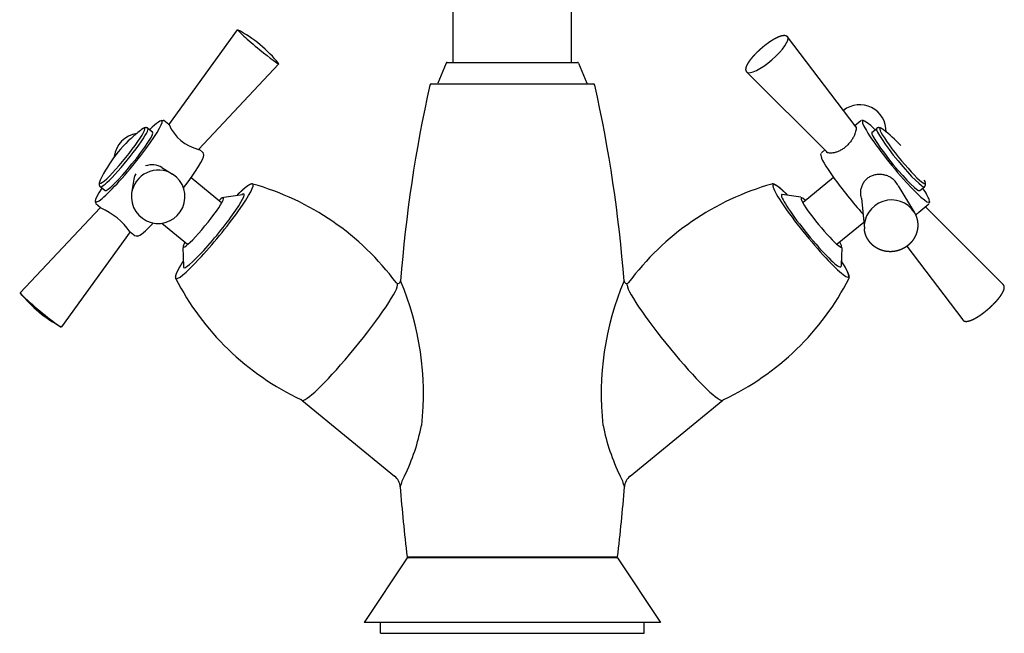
# Model space of a CAD drawing. Header units: millimetres. Extents: x -0.091 to 0.091, y 0 to 0.185.
import ezdxf

# ---------------------------------------------------------------- set-up
doc = ezdxf.new("R2010")
doc.units = ezdxf.units.MM
doc.layers.add('BLOCKS', color=3, linetype='Continuous')

msp = doc.modelspace()

# ---------------------------------------------------------------- linework, layer by layer
at = {"layer": 'BLOCKS'}
for p, q in [((-0.01100000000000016, 0.1060000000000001), (-0.01100000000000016, 0.1260000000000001)), ((0.01099999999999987, 0.1060000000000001), (0.01099999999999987, 0.1260000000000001)), ((-0.06376699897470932, 0.09442616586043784), (-0.05101605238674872, 0.1120809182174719)), ((0.06383436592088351, 0.09395574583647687), (0.0510998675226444, 0.1107694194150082)), ((-0.05830323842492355, 0.08985309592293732), (-0.0433255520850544, 0.1057203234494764)), ((-0.0123133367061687, 0.1058440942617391), (-0.01381166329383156, 0.1021559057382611)), ((-0.01208172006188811, 0.1060000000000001), (0.01208172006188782, 0.1060000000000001)), ((0.01231333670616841, 0.1058440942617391), (0.01381166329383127, 0.1021559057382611)), ((0.0585065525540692, 0.08925068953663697), (0.04357334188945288, 0.1042181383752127)), ((-0.01505002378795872, 0.102), (0.01505002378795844, 0.102)), ((-0.06517001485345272, 0.09520174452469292), (-0.0648225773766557, 0.09523865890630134)), ((-0.06378051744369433, 0.0944632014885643), (-0.06469390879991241, 0.09521012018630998)), ((0.0635764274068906, 0.09429630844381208), (0.06469390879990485, 0.09521012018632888)), ((0.06517001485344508, 0.09520174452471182), (0.06482257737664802, 0.0952386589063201)), ((-0.06678540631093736, 0.09304507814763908), (-0.06765680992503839, 0.09375766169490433)), ((0.06678540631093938, 0.09304507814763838), (0.0676568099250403, 0.09375766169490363)), ((-0.05738287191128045, 0.08923157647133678), (-0.05823339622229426, 0.08992708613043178)), ((0.05738287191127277, 0.08923157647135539), (0.05801218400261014, 0.08974619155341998)), ((-0.0572965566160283, 0.0887632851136), (-0.05732935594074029, 0.08911113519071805)), ((0.05729655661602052, 0.0887632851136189), (0.05732935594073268, 0.08911113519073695)), ((-0.06506086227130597, 0.08646974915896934), (-0.06311269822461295, 0.08527259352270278)), ((-0.05965481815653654, 0.08463052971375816), (-0.05400713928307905, 0.0800121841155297)), ((0.059654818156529, 0.08463052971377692), (0.05400713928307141, 0.0800121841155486)), ((-0.07564788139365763, 0.08220734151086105), (-0.07651928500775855, 0.0829199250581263)), ((-0.07037176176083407, 0.08396123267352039), (-0.07068458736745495, 0.08169613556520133)), ((0.07162111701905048, 0.08308323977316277), (0.07461129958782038, 0.07817880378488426)), ((0.07564788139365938, 0.08220734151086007), (0.07651928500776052, 0.0829199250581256)), ((-0.05355910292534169, 0.08097360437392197), (-0.05012289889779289, 0.0815071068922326)), ((0.05355910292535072, 0.08097360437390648), (0.05012289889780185, 0.08150710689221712)), ((0.06480894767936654, 0.08080102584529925), (0.06536429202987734, 0.07509146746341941)), ((-0.07650406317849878, 0.07903212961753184), (-0.09141190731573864, 0.06323889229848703)), ((-0.07744090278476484, 0.0801959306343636), (-0.0774081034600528, 0.07984808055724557)), ((-0.07644119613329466, 0.07898072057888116), (-0.07735458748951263, 0.07972763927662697)), ((0.07549886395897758, 0.07821013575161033), (0.07735458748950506, 0.07972763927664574)), ((0.07672527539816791, 0.0792130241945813), (0.09116411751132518, 0.06474107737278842)), ((0.07744090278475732, 0.0801959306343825), (0.07740810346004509, 0.07984808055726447)), ((-0.06506113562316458, 0.07613367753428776), (-0.06033747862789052, 0.0722709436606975)), ((0.06524805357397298, 0.07628652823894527), (0.06033747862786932, 0.07227094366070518)), ((-0.07097817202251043, 0.07452237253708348), (-0.08372140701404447, 0.05687829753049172)), ((-0.07004355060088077, 0.07374909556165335), (-0.07095694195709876, 0.07449601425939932)), ((-0.06956744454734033, 0.07375747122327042), (-0.06991488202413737, 0.07372055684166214)), ((-0.06119080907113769, 0.07164094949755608), (-0.06103148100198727, 0.06816722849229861)), ((0.06119080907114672, 0.07164094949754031), (0.06103148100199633, 0.06816722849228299)), ((0.07327164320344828, 0.07187621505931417), (0.08363759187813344, 0.05818979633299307)), ((-0.03909883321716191, 0.04327716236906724), (-0.02186624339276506, 0.02918534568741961)), ((0.02186624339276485, 0.02918534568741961), (0.03909883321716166, 0.04327716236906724)), ((-0.01950000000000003, 0.01400000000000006), (-0.0275, 0.002000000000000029)), ((-0.01952748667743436, 0.01421896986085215), (0.01952748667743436, 0.01421896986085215)), ((0.01949999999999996, 0.01400000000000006), (-0.01950000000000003, 0.01400000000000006)), ((0.01949999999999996, 0.01400000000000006), (0.0275, 0.002000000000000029)), ((0.0275, 0.002000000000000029), (-0.0275, 0.002000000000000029)), ((-0.02450000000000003, 0), (-0.02450000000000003, 0.002000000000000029)), ((0.02449999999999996, 0), (0.02449999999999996, 0.002000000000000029)), ((-0.02450000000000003, 0), (0.02449999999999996, 0))]:
    msp.add_line(p, q, dxfattribs=at)
for centre, radius, start, end in [((-0.06258701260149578, 0.0902611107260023), 0.02469799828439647, 38.75046368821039, 62.06316422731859), ((-0.01208172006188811, 0.10575), 0.00025, 90, 157.8905516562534), ((0.01208172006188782, 0.10575), 0.00025, 22.1094483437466, 90), ((0.2335821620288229, 0.04587990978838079), 0.2550821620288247, 167.335443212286, 175.6132101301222), ((-0.01505002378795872, 0.1017500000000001), 0.00025, 90, 167.335443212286), ((-0.01404327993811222, 0.1022500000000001), 0.00025, 270, 337.8905516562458), ((0.01404327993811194, 0.1022500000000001), 0.00025, 202.1094483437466, 270), ((0.01505002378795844, 0.1017500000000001), 0.00025, 12.66455678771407, 90), ((-0.2335821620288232, 0.0458799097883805), 0.2550821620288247, 4.386789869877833, 12.66455678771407), ((0.06450360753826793, 0.09322249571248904), 0.004912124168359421, 358.3584692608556, 128.1988329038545), ((-0.06341025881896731, 0.0856773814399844), 0.009542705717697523, 124.6416014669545, 131.6270691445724), ((-0.05640242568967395, 0.09761473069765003), 0.007988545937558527, 203.2541247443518, 256.6334250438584), ((0.05368554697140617, 0.07329029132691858), 0.02528000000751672, 43.12127838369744, 53.18340332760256), ((-0.05368554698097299, 0.07329029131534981), 0.02528000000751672, 129.4520735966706, 154.6347690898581), ((-0.05640242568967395, 0.09761473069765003), 0.007988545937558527, 256.7002009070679, 257.8453392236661), ((-0.0657534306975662, 0.08105978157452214), 0.004972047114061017, 172.6467553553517, 57.91912820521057), ((-0.06172829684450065, 0.03518426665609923), 0.05009025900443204, 36.64369345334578, 74.34780335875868), ((0.06172829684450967, 0.0351842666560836), 0.05009025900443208, 105.6521966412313, 143.3563065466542), ((0.06859123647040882, 0.08179989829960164), 0.003290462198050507, 22.95565701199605, 41.21463067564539), ((-0.08144722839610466, 0.06726330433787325), 0.01274198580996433, 34.58499498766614, 66.86637077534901), ((0.05507835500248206, 0.1034012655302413), 0.03242823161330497, 307.5959387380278, 309.0290194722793), ((-0.01793485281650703, 0.08873835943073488), 0.05009025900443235, 207.1035624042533, 244.8076723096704), ((0.01793485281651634, 0.08873835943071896), 0.05009025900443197, 295.1923276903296, 332.8964375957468), ((-0.02162024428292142, 0.06457981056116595), 0.0004776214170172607, 66.30321154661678, 77.61135536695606), ((-0.02122834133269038, 0.06545318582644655), 0.0004796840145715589, 245.3651357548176, 352.5423879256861), ((-0.07064046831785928, 0.04443484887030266), 0.05413123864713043, 353.8131473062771, 22.8196920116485), ((0.07064046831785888, 0.04443484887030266), 0.05413123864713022, 157.1803079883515, 186.186852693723), ((0.02122843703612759, 0.06545335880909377), 0.000479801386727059, 187.4766108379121, 294.6158654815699), ((0.02161206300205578, 0.06460320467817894), 0.0004529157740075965, 102.0280503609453, 113.9384800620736), ((-0.07215044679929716, 0.07869810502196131), 0.02469799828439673, 218.7504636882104, 242.0631642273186), ((-0.03882207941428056, 0.04360713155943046), 0.0004306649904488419, 209.4142694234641, 230.0125582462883), ((0.03882207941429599, 0.04360713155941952), 0.000430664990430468, 309.9874417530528, 330.5857305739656), ((-0.05192702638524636, 0.04512891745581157), 0.0356481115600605, 333.5398512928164, 349.4584299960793), ((0.05192702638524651, 0.04512891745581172), 0.035648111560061, 190.5415700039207, 206.4601487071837), ((-0.02368704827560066, 0.02695065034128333), 0.002882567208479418, 4.615913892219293, 50.82723562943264), ((-0.01353772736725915, 0.02554473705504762), 0.007458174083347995, 150.255350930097, 167.3138685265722), ((0.01353772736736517, 0.02554473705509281), 0.007458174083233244, 12.68613147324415, 29.74464907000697), ((0.0236830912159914, 0.02695272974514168), 0.002878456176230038, 129.1378467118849, 175.4190037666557), ((0.2335821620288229, 0.04587990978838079), 0.2550821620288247, 184.203496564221, 187.1299718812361), ((-0.2335821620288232, 0.0458799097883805), 0.2550821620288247, 352.8700281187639, 355.796503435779), ((-0.01927941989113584, 0.01425000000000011), 0.00025, 187.1299718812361, 270), ((0.0192794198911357, 0.01425000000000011), 0.00025, 270, 352.8700281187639)]:
    msp.add_arc(centre, radius, start, end, dxfattribs=at)
for centre, major_axis, ratio, start_param, end_param in [((-0.0471702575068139, 0.1089012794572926), (-0.003845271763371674, 0.003180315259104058), 0.05108657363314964, 0.00335277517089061, 1.679308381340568), ((0.04732008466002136, 0.1075127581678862), (0.003763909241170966, 0.003276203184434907), 0.272085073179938, 3.160126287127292, 6.264651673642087), ((-0.0471702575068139, 0.1089012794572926), (-0.003845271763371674, 0.003180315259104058), 0.05108657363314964, 1.679308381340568, 3.138239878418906), ((-0.07121664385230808, 0.08762620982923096), (0.006172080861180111, 0.007547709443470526), 0.108157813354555, 2.371647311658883, 6.231774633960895), ((-0.07121664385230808, 0.08762620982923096), (0.006172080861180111, 0.007547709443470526), 0.108157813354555, 6.231774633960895, 7.053130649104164), ((-0.07102424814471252, 0.08746887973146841), (0.006330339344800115, 0.007741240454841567), 0.108157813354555, 6.231774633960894, 6.392197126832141), ((0.07121664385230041, 0.08762620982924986), (-0.006172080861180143, 0.007547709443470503), 0.1081578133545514, 5.513239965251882, 9.702006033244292), ((-0.07245936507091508, 0.08864243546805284), (0.004197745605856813, 0.005133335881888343), 0.1081578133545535, 3.090181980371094, 6.694964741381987), ((-0.07208804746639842, 0.08833879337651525), (0.004431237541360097, 0.005418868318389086), 0.1081578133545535, 3.141592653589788, 6.283185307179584), ((0.0720880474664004, 0.08833879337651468), (-0.004431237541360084, 0.005418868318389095), 0.1081578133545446, 0.05141067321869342, 3.141592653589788), ((0.0720880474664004, 0.08833879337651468), (-0.004431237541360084, 0.005418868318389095), 0.1081578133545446, 3.552713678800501e-15, 0.05141067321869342), ((0.07245936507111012, 0.08864243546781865), (-0.0041977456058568, 0.005133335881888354), 0.1081578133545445, 0.05141067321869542, 3.553372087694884), ((0.07245936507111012, 0.08864243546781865), (-0.0041977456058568, 0.005133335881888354), 0.1081578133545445, 5.871405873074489, 6.334595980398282), ((-0.07121664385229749, 0.08762620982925), (0.004431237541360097, 0.005418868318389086), 0.1081578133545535, 3.141592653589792, 6.283185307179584), ((-0.06898989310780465, 0.08791184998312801), (0.004512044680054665, 0.00213119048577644), 0.9928202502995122, 1.285277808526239, 2.572105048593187), ((0.07121664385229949, 0.08762620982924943), (-0.004431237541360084, 0.005418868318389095), 0.1081578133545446, 0.05141067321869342, 3.141592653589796), ((0.07121664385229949, 0.08762620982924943), (-0.004431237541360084, 0.005418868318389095), 0.1081578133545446, -4.662936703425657e-15, 0.05141067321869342), ((-0.063520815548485, 0.0813330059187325), (0.006172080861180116, 0.007547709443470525), 0.108157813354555, 4.988124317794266, 6.174173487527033), ((-0.06371321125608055, 0.08149033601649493), (0.006330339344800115, 0.007741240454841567), 0.108157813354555, 6.231774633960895, 6.283185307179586), ((0.06352081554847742, 0.08133300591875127), (-0.006172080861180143, 0.007547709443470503), 0.1081578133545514, 0.1090118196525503, 1.957822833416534), ((-0.06574756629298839, 0.08104736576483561), (0.004512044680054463, 0.002131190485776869), 0.992820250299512, 0.575215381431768, 2.566377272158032), ((-0.06690895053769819, 0.08350618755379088), (0.00316473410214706, 0.001494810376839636), 0.9928202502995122, 0.5752153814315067, 1.480124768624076), ((-0.07245936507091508, 0.08864243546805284), (0.004197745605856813, 0.005133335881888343), 0.1081578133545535, 2.729813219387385, 3.090181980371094), ((-0.06690895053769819, 0.08350618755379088), (0.00316473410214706, 0.001494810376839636), 0.9928202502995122, 2.156164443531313, 2.566377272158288), ((-0.05532446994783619, 0.07463050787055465), (0.007163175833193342, 0.008759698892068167), 0.1081578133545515, 3.094304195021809, 6.330473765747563), ((0.05544019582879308, 0.07472514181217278), (-0.00701802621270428, 0.008582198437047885), 0.1081578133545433, 5.502028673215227, 6.560413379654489), ((0.05544019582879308, 0.07472514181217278), (-0.00701802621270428, 0.008582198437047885), 0.1081578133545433, 0.2772280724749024, 3.92274928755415), ((0.07121664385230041, 0.08762620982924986), (-0.006172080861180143, 0.007547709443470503), 0.1081578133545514, 3.418820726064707, 3.911537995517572), ((-0.0573641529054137, 0.07629844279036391), (0.003737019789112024, 0.004569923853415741), 0.1081578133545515, 3.090181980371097, 6.843708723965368), ((-0.05544019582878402, 0.07472514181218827), (0.005600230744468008, 0.006848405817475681), 0.1081578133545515, 3.090181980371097, 6.551102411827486), ((0.0554902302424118, 0.07476605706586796), (-0.005493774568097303, 0.006718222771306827), 0.1081578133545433, 6.163222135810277, 6.560413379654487), ((0.0554902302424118, 0.07476605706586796), (-0.005493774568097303, 0.006718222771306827), 0.1081578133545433, 0.2772280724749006, 3.261555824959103), ((0.05736415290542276, 0.07629844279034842), (-0.003737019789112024, 0.004569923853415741), 0.1081578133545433, 5.722661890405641, 6.560413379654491), ((0.05736415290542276, 0.07629844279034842), (-0.003737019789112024, 0.004569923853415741), 0.1081578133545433, 0.2772280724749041, 3.702116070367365), ((0.07031122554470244, 0.0756664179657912), (0.004733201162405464, 0.001580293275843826), 0.956175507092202, 0.2157138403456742, 2.925878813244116), ((-0.063520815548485, 0.0813330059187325), (0.006172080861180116, 0.007547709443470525), 0.108157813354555, 3.250604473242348, 4.049953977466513), ((-0.0573641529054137, 0.07629844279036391), (0.003737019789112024, 0.004569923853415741), 0.1081578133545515, 2.581069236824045, 3.090181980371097), ((-0.05544019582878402, 0.07472514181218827), (0.005600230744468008, 0.006848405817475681), 0.1081578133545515, 2.87367554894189, 3.090181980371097), ((-0.05549023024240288, 0.07476605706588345), (0.005493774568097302, 0.006718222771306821), 0.1081578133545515, 3.02162948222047, 3.090181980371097), ((-0.03023635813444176, 0.05411489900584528), (0.008862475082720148, 0.01083773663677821), 0.1081578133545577, 4.580888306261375, 6.118302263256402), ((0.03023635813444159, 0.05411489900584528), (-0.008862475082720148, 0.01083773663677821), 0.1081578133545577, 0.1648830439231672, 1.702297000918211), ((-0.08756720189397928, 0.06005793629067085), (-0.003845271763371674, 0.003180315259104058), 0.05108657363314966, 6.279832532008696, 9.42813073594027), ((-0.03023635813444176, 0.05411489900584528), (0.008862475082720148, 0.01083773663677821), 0.1081578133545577, 3.141592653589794, 4.580888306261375), ((0.03023635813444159, 0.05411489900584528), (-0.008862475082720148, 0.01083773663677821), 0.1081578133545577, 1.702297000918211, 3.141592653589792)]:
    msp.add_ellipse(centre, major_axis=major_axis, ratio=ratio, start_param=start_param, end_param=end_param, dxfattribs=at)
for points, degree, knots in [([(0.0435733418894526, 0.1042181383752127), (0.04353606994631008, 0.1042591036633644), (0.0435027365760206, 0.1043032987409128), (0.04347361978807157, 0.1043502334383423), (0.04344885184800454, 0.1043993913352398), (0.04342842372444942, 0.104450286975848), (0.04341221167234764, 0.1045025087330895), (0.04340001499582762, 0.1045557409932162), (0.0433915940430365, 0.1046097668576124), (0.04338636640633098, 0.1046705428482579), (0.04338517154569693, 0.1047320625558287), (0.04338772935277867, 0.1047943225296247), (0.04339380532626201, 0.1048573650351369), (0.04340320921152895, 0.1049212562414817), (0.04341578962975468, 0.1049860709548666), (0.04343142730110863, 0.1050518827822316), (0.04345002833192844, 0.1051187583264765), (0.04347151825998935, 0.1051867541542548), (0.04349583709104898, 0.1052559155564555), (0.04352755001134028, 0.1053377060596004), (0.04356294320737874, 0.1054211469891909), (0.04360195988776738, 0.1055062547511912), (0.04364454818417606, 0.1055930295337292), (0.04369065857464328, 0.1056814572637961), (0.0437402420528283, 0.1057715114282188), (0.04379324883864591, 0.1058631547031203), (0.04384962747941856, 0.1059563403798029), (0.04390932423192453, 0.1060510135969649), (0.04397228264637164, 0.1061471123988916), (0.04403844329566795, 0.1062445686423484), (0.04410320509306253, 0.1063369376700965), (0.04417066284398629, 0.1064303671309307), (0.0442407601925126, 0.1065247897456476), (0.04431343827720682, 0.1066201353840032), (0.04438863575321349, 0.1067163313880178), (0.04446628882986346, 0.1068133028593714), (0.04454633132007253, 0.1069109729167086), (0.04462869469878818, 0.1070092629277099), (0.04471330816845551, 0.1071080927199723), (0.04480009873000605, 0.1072073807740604), (0.04488899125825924, 0.1073070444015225), (0.0449870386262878, 0.1074147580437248), (0.04508733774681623, 0.1075227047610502), (0.04518978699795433, 0.1076307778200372), (0.04529428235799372, 0.1077388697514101), (0.0454007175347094, 0.1078468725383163), (0.04550898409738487, 0.1079546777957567), (0.0456189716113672, 0.1080621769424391), (0.04573056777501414, 0.1081692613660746), (0.04584365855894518, 0.1082758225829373), (0.04595812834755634, 0.108381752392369), (0.04607321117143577, 0.1084863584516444), (0.04618942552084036, 0.1085901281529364), (0.04630665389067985, 0.108692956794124), (0.04642477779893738, 0.1087947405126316), (0.04654367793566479, 0.1088953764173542), (0.04666323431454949, 0.1089947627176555), (0.0467833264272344, 0.1090927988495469), (0.0469038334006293, 0.1091893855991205), (0.04702463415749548, 0.1092844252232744), (0.04714560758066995, 0.1093778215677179), (0.04726679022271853, 0.1094695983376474), (0.04738790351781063, 0.1095595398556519), (0.04750882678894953, 0.1096475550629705), (0.04762944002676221, 0.109733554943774), (0.04774962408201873, 0.1098174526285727), (0.04786926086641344, 0.1098991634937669), (0.04798823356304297, 0.1099786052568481), (0.04810642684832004, 0.11005569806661), (0.04822372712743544, 0.1101303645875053), (0.04834002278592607, 0.1102025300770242), (0.04845632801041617, 0.1102727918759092), (0.04857138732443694, 0.1103403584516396), (0.04868509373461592, 0.1104051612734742), (0.04879734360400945, 0.110467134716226), (0.04890803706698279, 0.1105262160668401), (0.04901707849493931, 0.1105823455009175), (0.0491243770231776, 0.1106354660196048), (0.04922984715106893, 0.1106855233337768), (0.04933340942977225, 0.1107324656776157), (0.04943499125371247, 0.1107762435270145), (0.04952851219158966, 0.1108144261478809), (0.04962018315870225, 0.1108497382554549), (0.0497099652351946, 0.1108821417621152), (0.04979782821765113, 0.1109115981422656), (0.04988375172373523, 0.11093806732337), (0.04996772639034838, 0.1109615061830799), (0.05004975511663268, 0.1109818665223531), (0.05012985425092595, 0.1109990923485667), (0.0502080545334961, 0.1110131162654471), (0.05028440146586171, 0.1110238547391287), (0.05035895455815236, 0.1110312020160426), (0.05042922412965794, 0.1110349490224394), (0.0504979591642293, 0.1110352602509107), (0.05056522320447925, 0.1110319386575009), (0.05063105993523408, 0.1110247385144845), (0.05069547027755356, 0.1110133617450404), (0.05075838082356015, 0.1109974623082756), (0.05081457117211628, 0.1109785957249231), (0.05086909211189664, 0.110955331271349), (0.05092156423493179, 0.110927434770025), (0.05097148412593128, 0.1108947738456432), (0.05101825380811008, 0.1108573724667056), (0.05106124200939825, 0.110815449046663), (0.0510998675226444, 0.1107694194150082)], 1, [4.693855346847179, 4.693855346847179, 4.718943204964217, 4.744031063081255, 4.769118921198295, 4.794206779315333, 4.819294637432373, 4.844382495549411, 4.86947035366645, 4.894558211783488, 4.922420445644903, 4.950282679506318, 4.978144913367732, 5.006007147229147, 5.033869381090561, 5.061731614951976, 5.08959384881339, 5.117456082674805, 5.145318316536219, 5.173180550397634, 5.205523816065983, 5.237867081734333, 5.270210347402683, 5.302553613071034, 5.334896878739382, 5.367240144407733, 5.399583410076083, 5.431926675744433, 5.464269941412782, 5.496613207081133, 5.528956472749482, 5.559224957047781, 5.589493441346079, 5.619761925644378, 5.650030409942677, 5.680298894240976, 5.710567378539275, 5.740835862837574, 5.771104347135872, 5.801372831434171, 5.83164131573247, 5.861909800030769, 5.894524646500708, 5.927139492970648, 5.959754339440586, 5.992369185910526, 6.024984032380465, 6.057598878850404, 6.090213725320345, 6.122828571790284, 6.155443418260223, 6.188058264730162, 6.220491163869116, 6.252924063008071, 6.285356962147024, 6.317789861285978, 6.350222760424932, 6.382655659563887, 6.41508855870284, 6.447521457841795, 6.479954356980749, 6.512387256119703, 6.544862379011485, 6.577337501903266, 6.609812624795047, 6.642287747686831, 6.674762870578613, 6.707237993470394, 6.739713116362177, 6.772188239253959, 6.804663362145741, 6.837138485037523, 6.86993204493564, 6.902725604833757, 6.935519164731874, 6.968312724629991, 7.001106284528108, 7.033899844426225, 7.066693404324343, 7.09948696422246, 7.132280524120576, 7.165074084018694, 7.19586606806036, 7.226658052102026, 7.257450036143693, 7.288242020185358, 7.319034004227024, 7.349825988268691, 7.380617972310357, 7.411409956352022, 7.442201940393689, 7.472993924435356, 7.503785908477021, 7.533483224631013, 7.563180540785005, 7.592877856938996, 7.622575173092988, 7.65227248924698, 7.681969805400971, 7.709190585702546, 7.736411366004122, 7.763632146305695, 7.79085292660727, 7.818073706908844, 7.84529448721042, 7.872515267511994, 7.872515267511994]), ([(-0.06765680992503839, 0.09375766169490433), (-0.06769536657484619, 0.09378658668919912), (-0.06773574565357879, 0.09381193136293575), (-0.06777715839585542, 0.09383344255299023), (-0.06781883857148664, 0.09385107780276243), (-0.06786011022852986, 0.09386497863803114), (-0.06790043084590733, 0.093875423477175), (-0.06794691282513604, 0.09388389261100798), (-0.06799106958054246, 0.09388860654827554), (-0.06803273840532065, 0.09389022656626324), (-0.06807193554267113, 0.0938893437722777), (-0.06810879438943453, 0.09388645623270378), (-0.0681435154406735, 0.09388196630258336), (-0.06819262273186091, 0.09387278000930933), (-0.06823816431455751, 0.09386140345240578), (-0.06828089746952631, 0.09384834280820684), (-0.06832147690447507, 0.09383391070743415), (-0.06836044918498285, 0.09381829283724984), (-0.06842300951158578, 0.09378988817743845), (-0.06848389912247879, 0.09375866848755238), (-0.0685442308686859, 0.09372465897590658), (-0.06860478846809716, 0.09368781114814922), (-0.06866612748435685, 0.09364805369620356), (-0.06872864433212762, 0.09360531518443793), (-0.0687811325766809, 0.09356789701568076), (-0.06883472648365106, 0.0935283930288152)], 1, [4.71238898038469, 4.71238898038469, 4.721458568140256, 4.730528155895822, 4.739597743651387, 4.748667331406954, 4.75773691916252, 4.766806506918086, 4.777664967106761, 4.788523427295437, 4.799381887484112, 4.810240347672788, 4.821098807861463, 4.831957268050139, 4.84842844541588, 4.864899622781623, 4.881370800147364, 4.897841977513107, 4.914313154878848, 4.941765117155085, 4.969217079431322, 4.996669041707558, 5.024121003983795, 5.051572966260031, 5.079024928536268, 5.101596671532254, 5.124168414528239, 5.124168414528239]), ([(-0.06377422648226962, 0.09444098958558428), (-0.06378588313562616, 0.09446566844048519), (-0.06378603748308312, 0.09447108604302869), (-0.06376933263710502, 0.09445038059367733), (-0.06376479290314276, 0.09444437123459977), (-0.06375928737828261, 0.09443684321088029)], 3, [5.477949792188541, 5.477949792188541, 5.477949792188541, 5.477949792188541, 6.162473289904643, 6.162473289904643, 6.3480582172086, 6.3480582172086, 6.3480582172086, 6.3480582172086]), ([(0.0638214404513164, 0.0940034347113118), (0.0638425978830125, 0.09394006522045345), (0.06385251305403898, 0.09385502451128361), (0.06384551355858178, 0.09364372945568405), (0.06382860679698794, 0.09351750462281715), (0.06376689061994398, 0.09323357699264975), (0.0637220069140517, 0.09307567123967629), (0.06360615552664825, 0.09274285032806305), (0.06353512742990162, 0.09256797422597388), (0.0633731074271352, 0.09221950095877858), (0.06327644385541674, 0.09203357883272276), (0.06305200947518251, 0.09165443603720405), (0.0629241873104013, 0.09146126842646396), (0.06264155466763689, 0.09108430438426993), (0.06248644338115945, 0.09090023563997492), (0.06215771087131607, 0.09055562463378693), (0.06198405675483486, 0.0903951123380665), (0.06163263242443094, 0.09010773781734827), (0.06144399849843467, 0.08997199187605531), (0.06105422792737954, 0.08972905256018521), (0.06085311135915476, 0.08962181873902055), (0.06045424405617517, 0.0894414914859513), (0.06025619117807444, 0.0893681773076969), (0.05987870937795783, 0.08925510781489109), (0.05969933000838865, 0.08921529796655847), (0.05937290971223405, 0.08916435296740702), (0.05921432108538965, 0.08915146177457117), (0.05892443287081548, 0.08915249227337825), (0.0587931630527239, 0.08916634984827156), (0.05857113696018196, 0.08921824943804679), (0.05848022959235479, 0.08925631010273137), (0.05834544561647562, 0.08935166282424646), (0.05830160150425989, 0.0894089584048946), (0.058280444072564, 0.08947232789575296)], 3, [5.47794979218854, 5.47794979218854, 5.47794979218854, 5.47794979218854, 6.162473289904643, 6.162473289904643, 6.846996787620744, 6.846996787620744, 7.531520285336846, 7.531520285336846, 8.216043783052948, 8.216043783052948, 8.901007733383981, 8.901007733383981, 9.585971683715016, 9.585971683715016, 10.27093563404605, 10.27093563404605, 10.95589958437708, 10.95589958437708, 11.64086353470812, 11.64086353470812, 12.32582748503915, 12.32582748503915, 13.01079143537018, 13.01079143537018, 13.69575538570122, 13.69575538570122, 14.38027888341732, 14.38027888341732, 15.06480238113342, 15.06480238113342, 15.74932587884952, 15.74932587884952, 16.43384937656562, 16.43384937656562, 16.43384937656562, 16.43384937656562]), ([(0.06368805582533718, 0.09414892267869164), (0.0636992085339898, 0.09414573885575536), (0.06370978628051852, 0.09414160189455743), (0.06376655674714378, 0.09411247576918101), (0.06380028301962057, 0.09406680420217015), (0.0638214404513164, 0.0940034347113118)], 3, [26.55916248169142, 26.55916248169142, 26.55916248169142, 26.55916248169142, 26.7052254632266, 26.7052254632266, 27.3897489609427, 27.3897489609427, 27.3897489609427, 27.3897489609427]), ([(0.06883472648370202, 0.09352839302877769), (0.06876969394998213, 0.09357616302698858), (0.06870626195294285, 0.0936208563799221), (0.06864420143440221, 0.09366252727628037), (0.06858319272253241, 0.09370124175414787), (0.068522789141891, 0.09373707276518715), (0.06846236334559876, 0.09377008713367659), (0.06840102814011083, 0.09380031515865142), (0.06833752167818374, 0.09382768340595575), (0.0682700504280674, 0.09385187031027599), (0.06821536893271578, 0.09386743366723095), (0.06815570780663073, 0.09387999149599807), (0.0680895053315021, 0.09388821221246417), (0.06801525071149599, 0.09388987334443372), (0.06796905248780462, 0.09388665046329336), (0.06792002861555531, 0.09387944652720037), (0.06786854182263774, 0.09386741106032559), (0.06781532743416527, 0.0938497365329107), (0.06776153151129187, 0.09382581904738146), (0.06770865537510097, 0.09379544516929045), (0.06765838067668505, 0.09375894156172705), (0.0676568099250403, 0.09375766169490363)], 1, [1.159016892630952, 1.159016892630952, 1.186468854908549, 1.213920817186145, 1.241372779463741, 1.268824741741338, 1.296276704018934, 1.32372866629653, 1.351180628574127, 1.378632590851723, 1.406084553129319, 1.426673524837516, 1.447262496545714, 1.467851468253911, 1.488440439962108, 1.50015121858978, 1.511861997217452, 1.523572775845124, 1.535283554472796, 1.546994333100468, 1.55870511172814, 1.570415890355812, 1.570796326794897, 1.570796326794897]), ([(-0.07652843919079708, 0.08411991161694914), (-0.07656234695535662, 0.08404668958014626), (-0.07659355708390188, 0.08397564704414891), (-0.07662207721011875, 0.08390654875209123), (-0.07664790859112, 0.08383906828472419), (-0.07667103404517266, 0.08377275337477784), (-0.07669139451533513, 0.0837069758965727), (-0.07670884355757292, 0.0836408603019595), (-0.07672305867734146, 0.08357318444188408), (-0.07673336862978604, 0.08350225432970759), (-0.07673776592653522, 0.08344557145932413), (-0.07673822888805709, 0.08338460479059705), (-0.0767331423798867, 0.08331808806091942), (-0.0767200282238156, 0.08324498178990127), (-0.07670769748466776, 0.08320034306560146), (-0.07669090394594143, 0.08315372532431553), (-0.07666888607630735, 0.08310565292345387), (-0.07664099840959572, 0.08305700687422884), (-0.0766068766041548, 0.08300903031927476), (-0.07656660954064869, 0.08296323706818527), (-0.07652085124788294, 0.08292121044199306), (-0.07651928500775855, 0.0829199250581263)], 1, [1.159016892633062, 1.159016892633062, 1.186468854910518, 1.213920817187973, 1.241372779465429, 1.268824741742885, 1.29627670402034, 1.323728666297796, 1.351180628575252, 1.378632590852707, 1.406084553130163, 1.426673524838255, 1.447262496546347, 1.467851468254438, 1.48844043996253, 1.500151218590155, 1.511861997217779, 1.523572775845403, 1.535283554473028, 1.546994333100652, 1.558705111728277, 1.570415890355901, 1.570796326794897, 1.570796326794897]), ([(0.06480894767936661, 0.08080102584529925), (0.06476189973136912, 0.08097839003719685), (0.06472828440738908, 0.08115970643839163), (0.0646826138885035, 0.0815770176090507), (0.06468016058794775, 0.0818129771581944), (0.06471614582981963, 0.08226622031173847), (0.06475586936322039, 0.08249947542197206), (0.06488266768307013, 0.08295978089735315), (0.06496973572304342, 0.08318682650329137), (0.065188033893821, 0.08361727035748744), (0.06531947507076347, 0.08382101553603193), (0.06561729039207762, 0.08419132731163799), (0.06578369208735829, 0.08435786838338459), (0.06595940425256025, 0.08450155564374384), (0.066135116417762, 0.08464524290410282), (0.06633100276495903, 0.08477496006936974), (0.06675169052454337, 0.08499219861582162), (0.06697647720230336, 0.08507975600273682), (0.06743967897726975, 0.08520660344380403), (0.06767848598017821, 0.0852460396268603), (0.0681536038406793, 0.08527794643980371), (0.06838992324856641, 0.08527042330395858), (0.06884237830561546, 0.08521659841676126), (0.0690744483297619, 0.08516840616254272), (0.06953185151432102, 0.08502812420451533), (0.06975719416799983, 0.08493606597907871), (0.07018463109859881, 0.08471341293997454), (0.07038708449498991, 0.084582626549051), (0.07075593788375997, 0.08429269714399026), (0.07092231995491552, 0.08413353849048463), (0.0710664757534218, 0.08396792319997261)], 3, [17.96170815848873, 17.96170815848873, 17.96170815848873, 17.96170815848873, 18.48741986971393, 18.48741986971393, 19.17194336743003, 19.17194336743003, 19.85690731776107, 19.85690731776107, 20.5418712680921, 20.5418712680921, 21.22683521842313, 21.22683521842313, 21.91179916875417, 21.91179916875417, 21.91179916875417, 22.5967631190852, 22.5967631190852, 23.28172706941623, 23.28172706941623, 23.96669101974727, 23.96669101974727, 24.6516549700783, 24.6516549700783, 25.3361784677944, 25.3361784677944, 26.0207019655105, 26.0207019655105, 26.70522546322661, 26.70522546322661, 27.38974896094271, 27.38974896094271, 27.38974896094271, 27.38974896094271]), ([(0.07651928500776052, 0.0829199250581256), (0.07655528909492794, 0.08295197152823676), (0.07658814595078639, 0.08298651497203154), (0.07661745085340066, 0.08302283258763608), (0.07664301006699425, 0.08306018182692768), (0.07666482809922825, 0.0830978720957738), (0.07668307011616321, 0.08313531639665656), (0.07670059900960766, 0.08317919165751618), (0.07671398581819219, 0.08322153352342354), (0.07672384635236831, 0.08326205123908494), (0.07673076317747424, 0.0833006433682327), (0.07673525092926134, 0.08333734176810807), (0.07673774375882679, 0.08337226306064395), (0.0767384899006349, 0.08342221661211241), (0.07673638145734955, 0.08346911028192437), (0.07673206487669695, 0.08351358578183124), (0.07672597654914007, 0.08355622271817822), (0.0767184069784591, 0.08359751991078), (0.0767029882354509, 0.08366447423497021), (0.07668447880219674, 0.08373034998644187), (0.07666312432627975, 0.08379623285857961), (0.07663903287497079, 0.0838629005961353), (0.07661224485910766, 0.08393091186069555), (0.07658276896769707, 0.08400066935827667), (0.07655651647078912, 0.08405954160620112), (0.07652843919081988, 0.08411991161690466)], 1, [4.71238898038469, 4.71238898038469, 4.721458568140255, 4.73052815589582, 4.739597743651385, 4.74866733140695, 4.757736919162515, 4.76680650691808, 4.777664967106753, 4.788523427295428, 4.799381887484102, 4.810240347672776, 4.82109880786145, 4.831957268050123, 4.84842844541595, 4.864899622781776, 4.881370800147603, 4.897841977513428, 4.914313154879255, 4.941765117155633, 4.96921707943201, 4.996669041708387, 5.024121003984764, 5.051572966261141, 5.079024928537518, 5.101596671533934, 5.12416841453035, 5.12416841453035]), ([(-0.04821408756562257, 0.0834170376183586), (-0.04825711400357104, 0.08342671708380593), (-0.04829930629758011, 0.08343197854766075), (-0.04834043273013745, 0.08343350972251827), (-0.04838050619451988, 0.08343191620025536), (-0.04841968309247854, 0.08342768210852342), (-0.0484581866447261, 0.08342117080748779), (-0.04849625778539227, 0.08341264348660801), (-0.04853412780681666, 0.08340228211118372), (-0.04857200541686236, 0.08339021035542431), (-0.04861007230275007, 0.08337651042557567), (-0.04867453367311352, 0.08335011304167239), (-0.04874052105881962, 0.0833194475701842), (-0.04880845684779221, 0.08328457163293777), (-0.0488786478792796, 0.0832455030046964), (-0.04895131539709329, 0.08320224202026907), (-0.04902661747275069, 0.0831547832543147), (-0.04910466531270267, 0.08310312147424), (-0.04918553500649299, 0.08304725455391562), (-0.04926927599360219, 0.08298718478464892), (-0.04935591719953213, 0.08292291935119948), (-0.04944547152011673, 0.08285447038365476), (-0.04953793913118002, 0.08278185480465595), (-0.04963330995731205, 0.0827050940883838), (-0.04973156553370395, 0.08262421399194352), (-0.04983268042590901, 0.0825392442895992), (-0.04993662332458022, 0.08245021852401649), (-0.05004335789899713, 0.08235717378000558), (-0.05015284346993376, 0.08226015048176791), (-0.05025185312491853, 0.0821711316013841), (-0.05035294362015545, 0.08207907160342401), (-0.05045608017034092, 0.08198400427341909), (-0.05056122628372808, 0.0818859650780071), (-0.05066834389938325, 0.08178499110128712), (-0.05077739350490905, 0.08168112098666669), (-0.05088833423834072, 0.0815743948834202), (-0.0510011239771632, 0.0814648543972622), (-0.05111521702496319, 0.08135303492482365)], 1, [4.759677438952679, 4.759677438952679, 4.7735003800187, 4.787323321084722, 4.801146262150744, 4.814969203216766, 4.828792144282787, 4.842615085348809, 4.856438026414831, 4.870260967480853, 4.884083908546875, 4.897906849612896, 4.921011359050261, 4.944115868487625, 4.967220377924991, 4.990324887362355, 5.013429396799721, 5.036533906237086, 5.059638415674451, 5.082742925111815, 5.10584743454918, 5.128951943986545, 5.15205645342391, 5.175160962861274, 5.198265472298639, 5.221369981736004, 5.244474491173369, 5.267579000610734, 5.290683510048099, 5.313788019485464, 5.33420610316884, 5.354624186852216, 5.375042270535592, 5.395460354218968, 5.415878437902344, 5.43629652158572, 5.456714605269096, 5.477132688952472, 5.497461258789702, 5.497461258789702]), ([(0.05111541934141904, 0.08135272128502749), (0.05107810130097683, 0.08138952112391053), (0.05095828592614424, 0.08150657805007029), (0.05084048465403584, 0.08162055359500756), (0.05072474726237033, 0.08173139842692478), (0.05061112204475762, 0.08183906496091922), (0.05049965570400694, 0.08194350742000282), (0.05039039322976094, 0.08204468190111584), (0.05028337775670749, 0.08214254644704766), (0.05017865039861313, 0.08223706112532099), (0.05008124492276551, 0.08232377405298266), (0.04998597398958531, 0.08240739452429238), (0.04989286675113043, 0.08248789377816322), (0.04980194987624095, 0.08256524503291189), (0.04971324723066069, 0.08263942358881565), (0.04962677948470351, 0.08271040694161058), (0.04954256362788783, 0.08277817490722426), (0.04946061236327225, 0.08284270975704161), (0.04938093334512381, 0.08290399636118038), (0.04930352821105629, 0.08296202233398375), (0.04922839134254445, 0.08301677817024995), (0.0491555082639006, 0.08306825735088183), (0.049084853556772, 0.08311645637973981), (0.0490163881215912, 0.08316137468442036), (0.04895005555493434, 0.083203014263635), (0.04888577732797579, 0.08324137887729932), (0.04882113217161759, 0.08327773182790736), (0.04875842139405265, 0.08331056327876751), (0.04869742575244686, 0.0833398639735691), (0.04863785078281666, 0.08336560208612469), (0.04857930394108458, 0.08338770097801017), (0.04852126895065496, 0.08340599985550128), (0.04846308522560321, 0.083420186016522), (0.04840395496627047, 0.08342968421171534), (0.04834303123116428, 0.08343349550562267), (0.04827968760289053, 0.08343002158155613), (0.04821408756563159, 0.08341703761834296)], 1, [7.068909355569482, 7.068909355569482, 7.075487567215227, 7.096953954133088, 7.118420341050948, 7.139886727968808, 7.161353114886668, 7.182819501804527, 7.204285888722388, 7.225752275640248, 7.247218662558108, 7.26762641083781, 7.288034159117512, 7.308441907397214, 7.328849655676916, 7.349257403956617, 7.369665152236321, 7.390072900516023, 7.410480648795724, 7.430888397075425, 7.451296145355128, 7.47170389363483, 7.492111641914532, 7.512519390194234, 7.532927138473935, 7.553334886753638, 7.57374263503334, 7.594919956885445, 7.616097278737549, 7.637274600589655, 7.65845192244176, 7.679629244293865, 7.700806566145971, 7.721983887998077, 7.743161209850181, 7.764338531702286, 7.785515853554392, 7.806693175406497, 7.806693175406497]), ([(0.07461129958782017, 0.07817880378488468), (0.07468877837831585, 0.07804684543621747), (0.0747617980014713, 0.07791244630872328), (0.07483028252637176, 0.07777574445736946), (0.0748941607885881, 0.07763688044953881), (0.07495336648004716, 0.07749599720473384), (0.07500783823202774, 0.07735323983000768), (0.07505751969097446, 0.077208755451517), (0.07510235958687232, 0.0770626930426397), (0.07514231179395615, 0.07691520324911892), (0.07517733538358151, 0.07676643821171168), (0.0752073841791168, 0.0766166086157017), (0.07523244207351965, 0.07646581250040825), (0.07525248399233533, 0.07631420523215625), (0.07526749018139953, 0.07616194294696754), (0.0752774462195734, 0.07600918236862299), (0.07528234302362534, 0.07585608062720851), (0.07528217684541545, 0.07570279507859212), (0.07527694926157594, 0.07554948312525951), (0.07526666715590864, 0.07539630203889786), (0.07525134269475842, 0.07524340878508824), (0.07523095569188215, 0.07509070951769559), (0.07520554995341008, 0.0749386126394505), (0.07517515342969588, 0.07478727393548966), (0.07513979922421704, 0.07463684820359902), (0.0750995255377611, 0.07448748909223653), (0.07505437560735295, 0.07433934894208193), (0.07500439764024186, 0.07419257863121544), (0.07494964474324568, 0.07404732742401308), (0.07489017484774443, 0.07390374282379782), (0.07482605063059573, 0.07376197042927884), (0.07475714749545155, 0.0736217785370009), (0.07468370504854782, 0.07348369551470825), (0.07460580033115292, 0.07334786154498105), (0.07452351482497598, 0.073214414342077), (0.07443693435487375, 0.0730834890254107), (0.07434614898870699, 0.07295521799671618), (0.07425125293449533, 0.07282973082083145), (0.07415234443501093, 0.07270715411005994), (0.07404952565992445, 0.07258761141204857), (0.0739429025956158, 0.07247122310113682), (0.07383230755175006, 0.07235783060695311), (0.07371811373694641, 0.07224784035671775), (0.07360043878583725, 0.07214136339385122), (0.0734794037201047, 0.07203850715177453), (0.07335513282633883, 0.07193937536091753), (0.07322775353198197, 0.07184406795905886), (0.07309739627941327, 0.07175268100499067), (0.07296419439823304, 0.07166530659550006), (0.07282828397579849, 0.07158203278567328), (0.07268980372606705, 0.07150294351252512), (0.07254869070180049, 0.07142801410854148), (0.07240528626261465, 0.07135743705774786), (0.07225973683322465, 0.07129128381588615), (0.0721121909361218, 0.07122962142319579), (0.07196279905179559, 0.07117251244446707), (0.07181171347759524, 0.07112001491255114), (0.07165908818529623, 0.07107218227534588), (0.0715050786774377, 0.07102906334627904), (0.07134984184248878, 0.07099070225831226), (0.071193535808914, 0.07095713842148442), (0.07103630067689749, 0.07092840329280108), (0.07087831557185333, 0.07090453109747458), (0.07071974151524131, 0.07088554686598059), (0.07056074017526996, 0.07087147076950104), (0.07040147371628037, 0.07086231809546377), (0.0702421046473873, 0.07085809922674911), (0.07008279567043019, 0.07085881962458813), (0.06992370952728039, 0.07086447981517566), (0.06976500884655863, 0.07087507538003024), (0.06960685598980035, 0.07089059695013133), (0.06944960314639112, 0.0709110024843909), (0.06929321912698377, 0.07093628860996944), (0.06913786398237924, 0.07096643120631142), (0.06898369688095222, 0.07100140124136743), (0.06883087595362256, 0.07104116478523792), (0.06867955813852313, 0.07108568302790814), (0.06852989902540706, 0.07113491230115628), (0.06838205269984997, 0.07118880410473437), (0.06823617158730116, 0.07124730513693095), (0.06809240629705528, 0.07131035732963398), (0.06795123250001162, 0.07137773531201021), (0.06781245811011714, 0.07144951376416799), (0.06767622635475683, 0.07152562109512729), (0.06754267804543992, 0.07160598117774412), (0.0674119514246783, 0.07169051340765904), (0.06728418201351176, 0.07177913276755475), (0.06715950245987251, 0.07187174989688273), (0.06703804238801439, 0.07196827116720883), (0.0669199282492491, 0.07206859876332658), (0.06680528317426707, 0.07217263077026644), (0.06669452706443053, 0.07227996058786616), (0.06658745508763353, 0.0723907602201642), (0.06648417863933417, 0.0725049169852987), (0.06638480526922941, 0.07262231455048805), (0.06628943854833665, 0.07274283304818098), (0.06619817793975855, 0.07286634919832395), (0.0661111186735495, 0.07299273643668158), (0.06602835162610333, 0.073121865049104), (0.06594996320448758, 0.07325360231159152), (0.06587603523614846, 0.07338781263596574), (0.06580677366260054, 0.0735240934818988), (0.06574210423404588, 0.07366256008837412), (0.06568209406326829, 0.07380307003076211), (0.06562680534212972, 0.07394547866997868), (0.06557629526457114, 0.07408963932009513), (0.06553061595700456, 0.07423540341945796), (0.06548981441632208, 0.07438262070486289), (0.0654539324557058, 0.074531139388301), (0.06542300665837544, 0.07468080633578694), (0.06539706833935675, 0.07483146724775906), (0.06537883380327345, 0.07496120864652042), (0.06536429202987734, 0.07509146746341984)], 1, [5.758456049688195, 5.758456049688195, 5.790325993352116, 5.822195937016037, 5.854065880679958, 5.885935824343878, 5.917805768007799, 5.94967571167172, 5.981545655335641, 6.013415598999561, 6.045285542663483, 6.077155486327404, 6.10901330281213, 6.140871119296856, 6.172728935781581, 6.204586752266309, 6.236444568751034, 6.268302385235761, 6.300160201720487, 6.332018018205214, 6.36387583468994, 6.395733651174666, 6.42764387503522, 6.459554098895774, 6.491464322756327, 6.523374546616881, 6.555284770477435, 6.587194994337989, 6.619105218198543, 6.651015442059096, 6.68292566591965, 6.714835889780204, 6.746832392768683, 6.778828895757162, 6.81082539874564, 6.842821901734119, 6.874818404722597, 6.906814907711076, 6.938811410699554, 6.970807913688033, 7.002804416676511, 7.03480091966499, 7.066876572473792, 7.098952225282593, 7.131027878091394, 7.163103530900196, 7.195179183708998, 7.227254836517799, 7.259330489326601, 7.291406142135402, 7.323481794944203, 7.355557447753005, 7.387679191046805, 7.419800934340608, 7.451922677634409, 7.48404442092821, 7.516166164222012, 7.548287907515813, 7.580409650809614, 7.612531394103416, 7.644653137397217, 7.676774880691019, 7.708900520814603, 7.741026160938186, 7.773151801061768, 7.805277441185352, 7.837403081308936, 7.869528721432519, 7.901654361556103, 7.933780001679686, 7.965905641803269, 7.998031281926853, 8.030118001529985, 8.062204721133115, 8.094291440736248, 8.126378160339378, 8.15846487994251, 8.190551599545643, 8.222638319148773, 8.254725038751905, 8.286811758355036, 8.318898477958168, 8.350910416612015, 8.382922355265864, 8.41493429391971, 8.44694623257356, 8.478958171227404, 8.510970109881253, 8.5429820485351, 8.574993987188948, 8.607005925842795, 8.639017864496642, 8.670941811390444, 8.702865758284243, 8.734789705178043, 8.766713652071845, 8.798637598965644, 8.830561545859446, 8.862485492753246, 8.894409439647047, 8.926333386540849, 8.958257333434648, 8.990120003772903, 9.02198267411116, 9.053845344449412, 9.085708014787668, 9.117570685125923, 9.14943335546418, 9.181296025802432, 9.213158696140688, 9.245021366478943, 9.276884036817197, 9.304180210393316, 9.331476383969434, 9.331476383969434]), ([(-0.06107721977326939, 0.06917064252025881), (-0.06110587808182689, 0.06912676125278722), (-0.06119681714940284, 0.06898609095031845), (-0.06128513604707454, 0.06884800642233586), (-0.06137079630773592, 0.0687125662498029), (-0.06145376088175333, 0.06857982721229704), (-0.06153399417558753, 0.06844984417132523), (-0.0616114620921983, 0.06832266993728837), (-0.06168613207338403, 0.06819835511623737), (-0.06175797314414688, 0.06807694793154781), (-0.06182362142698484, 0.06796426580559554), (-0.0618866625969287, 0.06785428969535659), (-0.06194707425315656, 0.06774705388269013), (-0.06200483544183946, 0.06764258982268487), (-0.06205992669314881, 0.0675409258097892), (-0.06211233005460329, 0.06744208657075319), (-0.06216202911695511, 0.06734609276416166), (-0.06220900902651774, 0.06725296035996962), (-0.06225325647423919, 0.06716269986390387), (-0.06229475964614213, 0.06707531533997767), (-0.0623335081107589, 0.06699080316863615), (-0.06236949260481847, 0.06690915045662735), (-0.06240270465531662, 0.06683033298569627), (-0.06243313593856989, 0.06675431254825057), (-0.06246077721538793, 0.06668103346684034), (-0.0624856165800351, 0.06661041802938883), (-0.06250841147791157, 0.06653984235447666), (-0.06252813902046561, 0.06647186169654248), (-0.0625447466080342, 0.06640626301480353), (-0.0625581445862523, 0.06634276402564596), (-0.06256817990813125, 0.06628099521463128), (-0.06257459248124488, 0.06622048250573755), (-0.0625769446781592, 0.0661606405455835), (-0.06257451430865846, 0.06610080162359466), (-0.0625661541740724, 0.06604033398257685), (-0.06255017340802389, 0.06597894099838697), (-0.06252442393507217, 0.06591722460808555)], 1, [7.068909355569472, 7.068909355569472, 7.075487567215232, 7.096953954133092, 7.118420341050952, 7.139886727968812, 7.161353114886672, 7.182819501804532, 7.204285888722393, 7.225752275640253, 7.247218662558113, 7.267626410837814, 7.288034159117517, 7.308441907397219, 7.328849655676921, 7.349257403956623, 7.369665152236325, 7.390072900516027, 7.410480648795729, 7.430888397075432, 7.451296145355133, 7.471703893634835, 7.492111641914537, 7.512519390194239, 7.532927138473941, 7.553334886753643, 7.573742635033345, 7.59491995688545, 7.616097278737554, 7.637274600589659, 7.658451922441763, 7.679629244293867, 7.700806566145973, 7.721983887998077, 7.743161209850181, 7.764338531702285, 7.78551585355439, 7.806693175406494, 7.806693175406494]), ([(0.06252442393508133, 0.06591722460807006), (0.06254245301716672, 0.06595747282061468), (0.062555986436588, 0.06599778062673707), (0.06256565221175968, 0.0660377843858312), (0.06257204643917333, 0.0660773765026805), (0.06257567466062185, 0.06611661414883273), (0.0625769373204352, 0.06615564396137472), (0.06257613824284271, 0.06619465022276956), (0.06257350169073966, 0.06623382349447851), (0.06256919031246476, 0.06627334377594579), (0.06256332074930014, 0.06631337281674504), (0.06255024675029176, 0.06638179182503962), (0.0625332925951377, 0.06645255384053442), (0.06251259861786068, 0.06652606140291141), (0.06248824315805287, 0.06660261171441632), (0.06246027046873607, 0.06668242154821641), (0.06242870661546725, 0.0667656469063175), (0.06239356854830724, 0.06685239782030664), (0.06235486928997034, 0.06694274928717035), (0.06231262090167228, 0.06703674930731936), (0.06226683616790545, 0.06713442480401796), (0.06221752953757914, 0.06723578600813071), (0.06216471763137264, 0.06734082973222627), (0.06210841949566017, 0.06744954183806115), (0.06204865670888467, 0.0675618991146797), (0.06198545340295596, 0.06767787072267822), (0.0619188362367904, 0.06779741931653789), (0.06184883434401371, 0.06792050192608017), (0.06177547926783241, 0.06804707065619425), (0.06170788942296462, 0.06816178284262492), (0.06163773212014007, 0.06827913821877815), (0.06156503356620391, 0.06839909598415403), (0.06148982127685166, 0.06852161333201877), (0.06141212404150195, 0.06864664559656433), (0.06133197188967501, 0.06877414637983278), (0.06124939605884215, 0.06890406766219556), (0.06116442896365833, 0.06903635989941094), (0.06107748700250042, 0.06917038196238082)], 1, [4.759677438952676, 4.759677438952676, 4.773500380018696, 4.787323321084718, 4.801146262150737, 4.814969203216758, 4.828792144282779, 4.842615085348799, 4.856438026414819, 4.87026096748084, 4.884083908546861, 4.897906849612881, 4.921011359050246, 4.944115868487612, 4.967220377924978, 4.990324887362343, 5.013429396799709, 5.036533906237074, 5.05963841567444, 5.082742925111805, 5.105847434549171, 5.128951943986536, 5.152056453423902, 5.175160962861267, 5.198265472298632, 5.221369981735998, 5.244474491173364, 5.26757900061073, 5.290683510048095, 5.31378801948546, 5.334206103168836, 5.354624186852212, 5.375042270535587, 5.395460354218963, 5.415878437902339, 5.436296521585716, 5.456714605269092, 5.477132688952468, 5.49746125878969, 5.49746125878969]), ([(-0.0213016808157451, 0.06464831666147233), (-0.02130664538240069, 0.06468622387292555), (-0.02131156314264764, 0.06472269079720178), (-0.02132552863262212, 0.0648114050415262), (-0.02133532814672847, 0.0648599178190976), (-0.02136746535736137, 0.06496200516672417), (-0.02139431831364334, 0.06500171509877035), (-0.02142828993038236, 0.065017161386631)], 3, [-3.809245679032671e-09, -3.809245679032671e-09, -3.809245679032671e-09, -3.809245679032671e-09, 0.7853981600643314, 0.7853981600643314, 2.042035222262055, 2.042035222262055, 4.019472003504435, 4.019472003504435, 4.019472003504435, 4.019472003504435]), ([(0.02130168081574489, 0.06464831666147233), (0.02130664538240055, 0.06468622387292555), (0.02131156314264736, 0.06472269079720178), (0.02132552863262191, 0.0648114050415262), (0.02133532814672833, 0.0648599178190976), (0.02136746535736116, 0.06496200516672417), (0.02139431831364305, 0.06500171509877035), (0.02142828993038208, 0.065017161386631)], 3, [-3.808522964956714e-09, -3.808522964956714e-09, -3.808522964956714e-09, -3.808522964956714e-09, 0.7853981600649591, 0.7853981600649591, 2.04203522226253, 2.04203522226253, 4.019472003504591, 4.019472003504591, 4.019472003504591, 4.019472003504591]), ([(0.08363759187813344, 0.05818979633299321), (0.08367302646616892, 0.05814723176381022), (0.08371220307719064, 0.05810812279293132), (0.08375467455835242, 0.05807281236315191), (0.08379994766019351, 0.0580415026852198), (0.08384754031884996, 0.05801425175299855), (0.08389702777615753, 0.05799099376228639), (0.08394806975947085, 0.05797157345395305), (0.08400041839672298, 0.05795578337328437), (0.08405989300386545, 0.05794222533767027), (0.08412066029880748, 0.0579325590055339), (0.08418267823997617, 0.05792650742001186), (0.08424595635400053, 0.0579238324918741), (0.08431053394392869, 0.05792433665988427), (0.08437646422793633, 0.05792785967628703), (0.08444380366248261, 0.0579342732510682), (0.0845126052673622, 0.057943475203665), (0.08458291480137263, 0.05795538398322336), (0.08465476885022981, 0.05796993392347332), (0.08474015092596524, 0.0579900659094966), (0.0848276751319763, 0.05801361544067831), (0.08491734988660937, 0.05804052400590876), (0.08500916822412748, 0.0580707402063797), (0.0851031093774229, 0.05810421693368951), (0.0851991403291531, 0.05814090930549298), (0.08529721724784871, 0.05818077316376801), (0.08539728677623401, 0.05822376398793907), (0.08549928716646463, 0.05826983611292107), (0.08560314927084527, 0.05831894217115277), (0.08570879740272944, 0.05837103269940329), (0.0858092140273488, 0.05842243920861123), (0.08591105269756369, 0.05847636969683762), (0.08601423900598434, 0.0585327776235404), (0.08611869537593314, 0.0585916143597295), (0.0862243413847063, 0.05865282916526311), (0.08633109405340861, 0.05871636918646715), (0.08643886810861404, 0.05878217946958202), (0.08654757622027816, 0.0588502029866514), (0.08665712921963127, 0.05892038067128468), (0.08676743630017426, 0.05899265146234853), (0.08687840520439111, 0.05906695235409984), (0.08699860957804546, 0.0591492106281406), (0.08711935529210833, 0.05923366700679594), (0.08724052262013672, 0.0593202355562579), (0.08736199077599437, 0.0594088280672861), (0.08748363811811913, 0.0594993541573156), (0.0876053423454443, 0.05959172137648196), (0.08772698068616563, 0.05968583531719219), (0.08784843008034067, 0.05978159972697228), (0.08796956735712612, 0.05987891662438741), (0.08809026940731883, 0.05997768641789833), (0.08820974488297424, 0.06007724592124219), (0.08832854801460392, 0.06017804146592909), (0.08844655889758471, 0.06027997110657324), (0.08856365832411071, 0.06038293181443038), (0.08867972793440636, 0.06048681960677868), (0.08879465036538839, 0.06059152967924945), (0.0889083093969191, 0.06069695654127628), (0.08902059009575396, 0.0608029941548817), (0.08913137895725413, 0.06090953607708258), (0.08924056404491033, 0.06101647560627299), (0.0893481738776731, 0.06112384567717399), (0.08945395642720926, 0.06123140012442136), (0.08955780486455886, 0.06133903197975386), (0.08965961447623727, 0.06144663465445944), (0.08975928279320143, 0.06155410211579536), (0.08985670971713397, 0.06166132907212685), (0.08995179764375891, 0.06176821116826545), (0.09004445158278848, 0.06187464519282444), (0.09013457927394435, 0.06198052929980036), (0.09022209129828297, 0.06208576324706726), (0.09030771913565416, 0.06219126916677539), (0.09039050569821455, 0.06229591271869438), (0.09047036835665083, 0.06239959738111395), (0.09054722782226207, 0.062502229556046), (0.09062100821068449, 0.06260371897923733), (0.09069163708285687, 0.06270397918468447), (0.09075904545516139, 0.06280292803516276), (0.09082316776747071, 0.06290048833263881), (0.09088394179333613, 0.06299658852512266), (0.09094130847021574, 0.06309116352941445), (0.09099202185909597, 0.0631785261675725), (0.09103963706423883, 0.06326445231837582), (0.09108411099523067, 0.0633489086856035), (0.09112540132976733, 0.06343187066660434), (0.09116346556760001, 0.06351332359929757), (0.09119825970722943, 0.06359326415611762), (0.0912297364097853, 0.06367170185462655), (0.09125784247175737, 0.06374866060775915), (0.09128251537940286, 0.06382418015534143), (0.09130367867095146, 0.0638983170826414), (0.09132123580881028, 0.063971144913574), (0.09133463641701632, 0.06404022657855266), (0.09134442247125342, 0.06410826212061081), (0.09135040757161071, 0.0641753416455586), (0.09135235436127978, 0.06424154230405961), (0.09134996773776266, 0.06430690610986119), (0.09134289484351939, 0.06437140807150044), (0.09133195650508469, 0.06442966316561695), (0.09131643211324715, 0.06448687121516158), (0.0912960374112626, 0.0645426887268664), (0.09127057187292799, 0.06459663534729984), (0.09123997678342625, 0.06464811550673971), (0.091204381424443, 0.06469647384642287), (0.09116411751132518, 0.06474107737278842)], 1, [1.552262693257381, 1.552262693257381, 1.577350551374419, 1.602438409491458, 1.627526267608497, 1.652614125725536, 1.677701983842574, 1.702789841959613, 1.727877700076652, 1.752965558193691, 1.780827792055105, 1.808690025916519, 1.836552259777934, 1.864414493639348, 1.892276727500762, 1.920138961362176, 1.94800119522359, 1.975863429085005, 2.003725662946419, 2.031587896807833, 2.063931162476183, 2.096274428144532, 2.128617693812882, 2.160960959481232, 2.193304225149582, 2.225647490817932, 2.257990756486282, 2.290334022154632, 2.322677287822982, 2.355020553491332, 2.387363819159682, 2.41763230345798, 2.447900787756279, 2.478169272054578, 2.508437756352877, 2.538706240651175, 2.568974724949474, 2.599243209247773, 2.629511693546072, 2.65978017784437, 2.690048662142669, 2.720317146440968, 2.752931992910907, 2.785546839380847, 2.818161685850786, 2.850776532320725, 2.883391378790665, 2.916006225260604, 2.948621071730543, 2.981235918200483, 3.013850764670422, 3.046465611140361, 3.078898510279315, 3.11133140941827, 3.143764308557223, 3.176197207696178, 3.208630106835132, 3.241063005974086, 3.27349590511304, 3.305928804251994, 3.338361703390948, 3.370794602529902, 3.403269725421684, 3.435744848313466, 3.468219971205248, 3.50069509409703, 3.533170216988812, 3.565645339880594, 3.598120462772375, 3.630595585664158, 3.66307070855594, 3.695545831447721, 3.728339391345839, 3.761132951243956, 3.793926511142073, 3.82672007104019, 3.859513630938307, 3.892307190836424, 3.925100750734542, 3.957894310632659, 3.990687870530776, 4.023481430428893, 4.054273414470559, 4.085065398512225, 4.115857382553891, 4.146649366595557, 4.177441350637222, 4.208233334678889, 4.239025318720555, 4.269817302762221, 4.300609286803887, 4.331401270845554, 4.362193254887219, 4.391890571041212, 4.421587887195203, 4.451285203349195, 4.480982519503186, 4.510679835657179, 4.54037715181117, 4.567597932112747, 4.594818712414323, 4.622039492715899, 4.649260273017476, 4.676481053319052, 4.703701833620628, 4.730922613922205, 4.730922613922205])]:
    msp.add_open_spline(points, degree=degree, knots=knots, dxfattribs=at)
msp.add_open_spline([(-0.05823941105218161, 0.08992071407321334), (-0.05823692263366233, 0.08991694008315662), (-0.05823485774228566, 0.08991332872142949), (-0.05823323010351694, 0.08990988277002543)], degree=3, dxfattribs=at)

doc.saveas('drawing.dxf')
